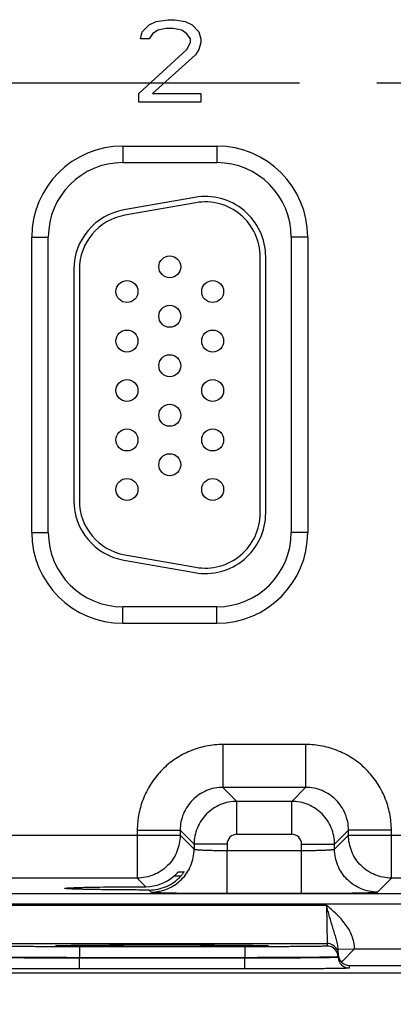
# Model space of a CAD drawing. Header units: inches. Extents: x 0 to 34, y 0 to 22.
# Tile 47 of 139: x 10.2 to 10.9, y 14.3 to 16.1. Entities that reach past the tile are written whole.
import ezdxf

# ---------------------------------------------------------------- set-up
doc = ezdxf.new("R2010")
doc.units = ezdxf.units.IN
doc.header["$LTSCALE"] = 1.87
doc.header["$MEASUREMENT"] = 0
doc.linetypes.add('CENTER', pattern=[0.6, 0.375, -0.075, 0.075, -0.075])
doc.layers.get('0').update_dxf_attribs({"linetype": 'CONTINUOUS'})
for name, color, linetype in [('02___PRT_ALL_AXES', 7, 'CONTINUOUS'), ('03___PRT_ALL_CURVES', 7, 'CONTINUOUS'), ('DIMENSIONS', 7, 'CONTINUOUS')]:
    doc.layers.add(name, color=color, linetype=linetype)
doc.styles.get("Standard").update_dxf_attribs({"font": 'txt', "width": 0.8})
doc.dimstyles.new('DIMSTYLE_1', dxfattribs={"dimtxt": 0.125, "dimasz": 0.18, "dimexe": 0.125, "dimexo": 0.0625, "dimgap": 0.03125, "dimtad": 0, "dimtih": 1, "dimtoh": 1, "dimdsep": 46, "dimtxsty": 'STANDARD', "dimblk": '_FILLED', "dimblk1": '_FILLED', "dimblk2": '_FILLED', "dimcen": 0.09, "dimazin": 2, "dimtp": 0.001, "dimtm": 0.001, "dimtfac": 1, "dimtofl": 0, "dimtmove": 0, "dimatfit": 3, "dimldrblk": '_FILLED', "dimfxl": 1, "dimtolj": 1, "dimarcsym": 0})

# ---------------------------------------------------------------- blocks, each defined once
blk = doc.blocks.new('*D24')
at = {"layer": 'DIMENSIONS', "color": 2, "linetype": 'CONTINUOUS'}
blk.add_line((16.8158, 14.3692), (16.8158, 13.6442), dxfattribs=at)
at = {"layer": 'DIMENSIONS', "color": 2, "linetype": 'CONTINUOUS', "insert": (16.7533, 13.5817), "char_height": 0.125, "width": 1.425, "attachment_point": 3, "rotation": 90, "line_spacing_factor": 0.9}
blk.add_mtext('272.8{\\ftxt.shx;\\W1.000000;\\H0.125000; }[10.740]', dxfattribs=at)
blk = doc.blocks.new('_FILLED')
at = {"color": 0, "linetype": 'BYBLOCK'}
blk.add_solid([(0, 0), (-1, 0.1736), (-1, -0.1736)], dxfattribs=at)

msp = doc.modelspace()

# ---------------------------------------------------------------- linework, layer by layer
at = {"color": 7, "linetype": 'CONTINUOUS'}
for p, q in [((10.4034, 15.8362), (10.4034, 15.8062)), ((10.4034, 15.8362), (10.5744, 15.8362)), ((10.5744, 15.8362), (10.5744, 15.8062)), ((10.4034, 15.8062), (10.5744, 15.8062)), ((10.5343, 15.743), (10.4053, 15.7203)), ((10.5361, 15.7332), (10.4071, 15.7104)), ((10.2379, 15.1337), (10.2379, 15.6707)), ((10.2379, 15.6707), (10.2679, 15.6707)), ((10.2679, 15.1337), (10.2679, 15.6707)), ((10.7099, 15.6707), (10.7099, 15.1337)), ((10.7399, 15.6707), (10.7099, 15.6707)), ((10.7399, 15.6707), (10.7399, 15.1337)), ((10.6534, 15.1687), (10.6534, 15.6347)), ((10.6634, 15.1687), (10.6634, 15.6347)), ((10.3144, 15.6119), (10.3144, 15.1914)), ((10.3244, 15.6119), (10.3244, 15.1914)), ((10.2379, 15.1337), (10.2679, 15.1337)), ((10.7399, 15.1337), (10.7099, 15.1337)), ((10.4053, 15.0831), (10.5343, 15.0604)), ((10.4071, 15.093), (10.5361, 15.0702)), ((10.4034, 14.9681), (10.4034, 14.9981)), ((10.5744, 14.9981), (10.4034, 14.9981)), ((10.5744, 14.9681), (10.5744, 14.9981)), ((10.5744, 14.9681), (10.4034, 14.9681)), ((10.736, 14.7478), (10.5857, 14.7478)), ((10.5857, 14.7478), (10.5857, 14.6698)), ((10.736, 14.7478), (10.736, 14.6698)), ((10.5857, 14.6698), (10.6111, 14.6444)), ((10.736, 14.6698), (10.5857, 14.6698)), ((10.736, 14.6698), (10.7107, 14.6444)), ((10.7107, 14.6444), (10.6111, 14.6444)), ((10.6111, 14.5844), (10.6111, 14.6444)), ((10.7107, 14.5844), (10.7107, 14.6444)), ((9.884, 14.5828), (10.5077, 14.5828)), ((10.4298, 14.5918), (10.5077, 14.5918)), ((10.4298, 14.5918), (10.4298, 14.5048)), ((10.5077, 14.5918), (10.5331, 14.5665)), ((10.5077, 14.5918), (10.5077, 14.5828)), ((10.5077, 14.5828), (10.5331, 14.5574)), ((10.7107, 14.5844), (10.6111, 14.5844)), ((10.814, 14.5918), (10.7887, 14.5665)), ((10.7887, 14.5574), (10.814, 14.5828)), ((10.892, 14.5918), (10.814, 14.5918)), ((10.814, 14.5828), (10.814, 14.5918)), ((10.814, 14.5828), (11.4377, 14.5828)), ((10.892, 14.5048), (10.892, 14.5918)), ((10.5931, 14.5665), (10.5331, 14.5665)), ((10.5331, 14.5665), (10.5331, 14.5574)), ((10.5931, 14.5665), (10.5931, 14.5551)), ((10.7287, 14.5665), (10.7887, 14.5665)), ((10.7287, 14.5551), (10.7287, 14.5665)), ((10.7887, 14.5574), (10.7887, 14.5665)), ((10.5931, 14.5551), (10.7287, 14.5551)), ((10.5931, 14.4771), (10.5931, 14.5551)), ((10.7287, 14.4771), (10.7287, 14.5551)), ((10.5074, 14.5082), (10.4963, 14.5082)), ((10.5045, 14.516), (10.5148, 14.516)), ((10.5087, 14.5082), (10.5074, 14.5082)), ((10.5148, 14.516), (10.5147, 14.5159)), ((10.4298, 14.5048), (9.962, 14.5048)), ((10.4454, 14.4892), (10.4298, 14.5048)), ((10.8666, 14.4794), (10.892, 14.5048)), ((11.3598, 14.5048), (10.892, 14.5048)), ((9.1134, 14.477), (16.5115, 14.477)), ((10.2977, 14.4862), (10.2977, 14.4862)), ((10.4515, 14.4831), (10.4551, 14.4794)), ((10.5931, 14.4771), (10.7287, 14.4771)), ((9.1134, 14.458), (16.5115, 14.458)), ((10.1761, 14.4558), (10.7737, 14.4558)), ((10.7737, 14.4558), (10.7752, 14.3858)), ((10.1745, 14.3858), (10.7752, 14.3858)), ((10.2811, 14.3817), (10.284, 14.382)), ((10.2841, 14.3814), (10.2811, 14.3817)), ((10.284, 14.382), (10.2951, 14.3823)), ((10.2843, 14.382), (10.285, 14.382)), ((10.285, 14.382), (10.2859, 14.382)), ((10.2859, 14.382), (10.2869, 14.3821)), ((10.2869, 14.3821), (10.2887, 14.3821)), ((10.2887, 14.3821), (10.2909, 14.3822)), ((10.2909, 14.3822), (10.2935, 14.3823)), ((10.2935, 14.3823), (10.2964, 14.3823)), ((10.2964, 14.3823), (10.2997, 14.3824)), ((10.2997, 14.3824), (10.3034, 14.3825)), ((10.3034, 14.3825), (10.3075, 14.3825)), ((10.3075, 14.3825), (10.3121, 14.3826)), ((10.3121, 14.3826), (10.3172, 14.3827)), ((10.3172, 14.3827), (10.3228, 14.3827)), ((10.3228, 14.3827), (10.3291, 14.3828)), ((10.3291, 14.3828), (10.336, 14.3829)), ((10.336, 14.3829), (10.344, 14.3829)), ((10.344, 14.3829), (10.353, 14.383)), ((10.353, 14.383), (10.363, 14.3831)), ((10.363, 14.3831), (10.374, 14.3831)), ((10.374, 14.3831), (10.3859, 14.3832)), ((10.3859, 14.3832), (10.3987, 14.3832)), ((10.3987, 14.3832), (10.4078, 14.3833)), ((10.4078, 14.3833), (10.4174, 14.3833)), ((10.4174, 14.3833), (10.4274, 14.3833)), ((10.4274, 14.3833), (10.438, 14.3833)), ((10.438, 14.3833), (10.4491, 14.3834)), ((10.4491, 14.3834), (10.4606, 14.3834)), ((10.4606, 14.3834), (10.4721, 14.3834)), ((10.4721, 14.3834), (10.483, 14.3834)), ((10.483, 14.3834), (10.4935, 14.3834)), ((10.4935, 14.3834), (10.5082, 14.3833)), ((10.5082, 14.3833), (10.522, 14.3833)), ((10.522, 14.3833), (10.5351, 14.3833)), ((10.5351, 14.3833), (10.5476, 14.3832)), ((10.5476, 14.3832), (10.5594, 14.3832)), ((10.5594, 14.3832), (10.5704, 14.3832)), ((10.5704, 14.3832), (10.5807, 14.3831)), ((10.5807, 14.3831), (10.5903, 14.383)), ((10.5903, 14.383), (10.5991, 14.383)), ((10.5991, 14.383), (10.6073, 14.3829)), ((10.6073, 14.3829), (10.6148, 14.3829)), ((10.6148, 14.3829), (10.6216, 14.3828)), ((10.6216, 14.3828), (10.6278, 14.3827)), ((10.6278, 14.3827), (10.6335, 14.3827)), ((10.6335, 14.3827), (10.6386, 14.3826)), ((10.6386, 14.3826), (10.6431, 14.3825)), ((10.6431, 14.3825), (10.6472, 14.3825)), ((10.6472, 14.3825), (10.6508, 14.3824)), ((10.6508, 14.3824), (10.654, 14.3823)), ((10.654, 14.3823), (10.6568, 14.3823)), ((10.6546, 14.3823), (10.6657, 14.382)), ((10.6568, 14.3823), (10.6592, 14.3822)), ((10.6592, 14.3822), (10.6612, 14.3821)), ((10.6612, 14.3821), (10.6629, 14.3821)), ((10.6629, 14.3821), (10.6639, 14.382)), ((10.6639, 14.382), (10.6647, 14.382)), ((10.6657, 14.382), (10.6686, 14.3817)), ((10.6686, 14.3817), (10.6657, 14.3814)), ((10.7752, 14.3858), (10.7752, 14.3811)), ((10.6253, 14.3798), (10.3245, 14.3798)), ((10.3245, 14.3798), (10.3245, 14.36)), ((10.6253, 14.3798), (10.6253, 14.36)), ((10.7951, 14.3756), (10.825, 14.3761)), ((10.7952, 14.3658), (10.7951, 14.3756)), ((10.7952, 14.3658), (10.7952, 14.3608)), ((10.8013, 14.352), (10.8251, 14.3761)), ((10.8251, 14.3761), (11.0547, 14.3761)), ((10.6253, 14.36), (10.3245, 14.36)), ((10.3245, 14.36), (10.3245, 14.3593)), ((10.6253, 14.3593), (10.3245, 14.3593)), ((10.3245, 14.3395), (10.3245, 14.3593)), ((10.6253, 14.36), (10.6253, 14.3593)), ((10.6253, 14.3395), (10.6253, 14.3593)), ((10.7952, 14.3615), (10.7946, 14.3614)), ((10.7952, 14.3615), (10.7952, 14.3608)), ((10.8152, 14.3461), (11.0645, 14.3461)), ((10.8152, 14.3461), (10.8152, 14.3411)), ((16.7158, 14.3317), (7.2924, 14.3317)), ((10.6253, 14.3395), (10.3245, 14.3395))]:
    msp.add_line(p, q, dxfattribs=at)
for points in [[(10.2834, 14.3819), (10.2834, 14.3819), (10.2835, 14.3819), (10.2836, 14.3819), (10.2838, 14.3819), (10.284, 14.382), (10.2843, 14.382)], [(10.6647, 14.382), (10.6654, 14.382), (10.6656, 14.382), (10.6659, 14.3819), (10.6661, 14.3819), (10.6662, 14.3819), (10.6663, 14.3819), (10.6664, 14.3819)]]:
    msp.add_lwpolyline(points, dxfattribs=at)
for centre in [(10.4889, 15.6167), (10.4109, 15.5717), (10.5669, 15.5717), (10.4889, 15.5267), (10.4109, 15.4817), (10.5669, 15.4817), (10.4889, 15.4367), (10.4109, 15.3917), (10.5669, 15.3917), (10.4889, 15.3467), (10.4109, 15.3017), (10.5669, 15.3017), (10.4889, 15.2567), (10.4109, 15.2117), (10.5669, 15.2117)]:
    msp.add_circle(centre, 0.02, dxfattribs=at)
for centre, radius, start, end in [((10.4034, 15.6707), 0.1655, 90, 180), ((10.5744, 15.6707), 0.1655, 0, 90), ((10.4034, 15.6707), 0.1355, 90, 180), ((10.5744, 15.6707), 0.1355, 0, 90), ((10.5534, 15.6347), 0.11, 0, 100), ((10.5534, 15.6347), 0.1, 0, 100), ((10.4244, 15.6119), 0.11, 100, 180), ((10.4244, 15.6119), 0.1, 100, 180), ((10.4244, 15.1914), 0.11, 180, 260), ((10.4244, 15.1914), 0.1, 180, 260), ((10.5534, 15.1687), 0.11, 260, 360), ((10.5534, 15.1687), 0.1, 260, 360), ((10.4034, 15.1337), 0.1655, 180, 270), ((10.4034, 15.1337), 0.1355, 180, 270), ((10.5744, 15.1337), 0.1655, 270, 360), ((10.5744, 15.1337), 0.1355, 270, 360), ((10.6111, 14.5665), 0.018, 89.9965, 180.0035), ((10.7107, 14.5665), 0.018, 359.9965, 90.0035), ((10.4451, 14.5678), 0.0786, 270.1947, 310.6943), ((10.7752, 14.3658), 0.02, 26.4264, 90.0002), ((10.7752, 14.3611), 0.02, 18.8014, 90.0006), ((10.7752, 14.3611), 0.02, 9.9053, 18.7958), ((10.7752, 14.3611), 0.02, 1.0079, 9.8925), ((10.8149, 14.3662), 0.0197, 181.0528, 226.2213), ((10.8152, 14.3611), 0.02, 181.0011, 270.0011), ((10.8155, 14.3663), 0.0202, 225.4138, 269.3211)]:
    msp.add_arc(centre, radius, start, end, dxfattribs=at)
for points, knots in [([(10.5857, 14.7478), (10.5755, 14.7478), (10.5551, 14.7458), (10.5257, 14.7369), (10.4985, 14.7224), (10.4747, 14.7028), (10.4552, 14.679), (10.4407, 14.6519), (10.4318, 14.6225), (10.4298, 14.602), (10.4298, 14.5918)], [0, 0, 0, 0, 0.125, 0.25, 0.375, 0.5, 0.625, 0.75, 0.875, 1, 1, 1, 1]), ([(10.892, 14.5918), (10.892, 14.602), (10.89, 14.6225), (10.8811, 14.6519), (10.8666, 14.679), (10.8471, 14.7028), (10.8233, 14.7224), (10.7961, 14.7369), (10.7667, 14.7458), (10.7462, 14.7478), (10.736, 14.7478)], [0, 0, 0, 0, 0.125, 0.25, 0.375, 0.5, 0.625, 0.75, 0.875, 1, 1, 1, 1]), ([(10.5857, 14.6698), (10.5806, 14.6698), (10.5704, 14.6688), (10.5509, 14.6629), (10.5291, 14.6484), (10.5147, 14.6267), (10.5088, 14.6071), (10.5077, 14.5969), (10.5077, 14.5918)], [0, 0, 0, 0, 0.125293, 0.250594, 0.5, 0.749406, 0.874707, 1, 1, 1, 1]), ([(10.814, 14.5918), (10.814, 14.5969), (10.813, 14.6071), (10.8071, 14.6267), (10.7927, 14.6484), (10.7709, 14.6629), (10.7514, 14.6688), (10.7411, 14.6698), (10.736, 14.6698)], [0, 0, 0, 0, 0.125293, 0.250594, 0.5, 0.749406, 0.874707, 1, 1, 1, 1]), ([(10.6111, 14.6444), (10.606, 14.6444), (10.5958, 14.6434), (10.5762, 14.6375), (10.5545, 14.623), (10.5401, 14.6013), (10.5341, 14.5818), (10.5331, 14.5715), (10.5331, 14.5665)], [0, 0, 0, 0, 0.125297, 0.250597, 0.5, 0.749403, 0.874703, 1, 1, 1, 1]), ([(10.7887, 14.5665), (10.7887, 14.5715), (10.7877, 14.5818), (10.7817, 14.6013), (10.7673, 14.623), (10.7456, 14.6375), (10.726, 14.6434), (10.7158, 14.6444), (10.7107, 14.6444)], [0, 0, 0, 0, 0.125297, 0.250597, 0.5, 0.749403, 0.874703, 1, 1, 1, 1]), ([(10.5077, 14.5828), (10.5077, 14.5777), (10.5067, 14.5675), (10.5008, 14.5479), (10.4863, 14.5262), (10.4646, 14.5117), (10.4451, 14.5058), (10.4349, 14.5048), (10.4298, 14.5048)], [0, 0, 0, 0, 0.125294, 0.250593, 0.5, 0.749407, 0.874706, 1, 1, 1, 1]), ([(10.892, 14.5048), (10.8869, 14.5048), (10.8767, 14.5058), (10.8571, 14.5117), (10.8354, 14.5262), (10.821, 14.5479), (10.8151, 14.5675), (10.814, 14.5777), (10.814, 14.5828)], [0, 0, 0, 0, 0.125294, 0.250593, 0.5, 0.749407, 0.874706, 1, 1, 1, 1]), ([(10.4551, 14.4794), (10.4602, 14.4794), (10.4705, 14.4805), (10.49, 14.4864), (10.5117, 14.5008), (10.5262, 14.5225), (10.5321, 14.5421), (10.5331, 14.5523), (10.5331, 14.5574)], [0, 0, 0, 0, 0.125294, 0.250593, 0.5, 0.749407, 0.874706, 1, 1, 1, 1]), ([(10.5331, 14.5574), (10.5331, 14.5574), (10.5333, 14.5573), (10.5337, 14.5571), (10.5346, 14.5569), (10.5361, 14.5567), (10.5382, 14.5565), (10.5407, 14.5563), (10.5437, 14.5561), (10.5472, 14.5559), (10.5527, 14.5557), (10.5605, 14.5554), (10.5707, 14.5552), (10.5817, 14.5551), (10.5892, 14.5551), (10.5931, 14.5551)], [0, 0, 0, 0, 0.0028, 0.007571, 0.023737, 0.048902, 0.082927, 0.125529, 0.176328, 0.234856, 0.300573, 0.451056, 0.622157, 0.807459, 1, 1, 1, 1]), ([(10.7287, 14.5551), (10.7325, 14.5551), (10.7401, 14.5551), (10.7511, 14.5552), (10.7613, 14.5554), (10.769, 14.5557), (10.7745, 14.5559), (10.7781, 14.5561), (10.7811, 14.5563), (10.7836, 14.5565), (10.7857, 14.5567), (10.7872, 14.5569), (10.7881, 14.5571), (10.7885, 14.5573), (10.7886, 14.5574), (10.7887, 14.5574)], [0, 0, 0, 0, 0.192541, 0.377843, 0.548944, 0.699427, 0.765144, 0.823672, 0.874471, 0.917073, 0.951098, 0.976263, 0.992429, 0.9972, 1, 1, 1, 1]), ([(10.8666, 14.4794), (10.8616, 14.4794), (10.8513, 14.4805), (10.8318, 14.4864), (10.8101, 14.5008), (10.7956, 14.5225), (10.7897, 14.5421), (10.7887, 14.5523), (10.7887, 14.5574)], [0, 0, 0, 0, 0.125294, 0.250593, 0.5, 0.749407, 0.874706, 1, 1, 1, 1]), ([(10.4515, 14.4831), (10.4568, 14.4831), (10.4676, 14.4842), (10.4831, 14.4892), (10.4972, 14.4972), (10.5052, 14.5044), (10.5088, 14.5084)], [0, 0, 0, 0, 0.250118, 0.501126, 0.751236, 1, 1, 1, 1]), ([(10.4963, 14.5082), (10.4973, 14.5091), (10.4987, 14.5103), (10.5005, 14.512), (10.5017, 14.5132), (10.5026, 14.5141), (10.5032, 14.5148), (10.5036, 14.5152), (10.5039, 14.5155), (10.5042, 14.5158), (10.5043, 14.5159), (10.5044, 14.516), (10.5045, 14.516)], [0, 0, 0, 0, 0.341704, 0.502901, 0.652638, 0.785543, 0.84351, 0.894379, 0.936882, 0.969607, 0.991085, 1, 1, 1, 1]), ([(10.5147, 14.5159), (10.5145, 14.5155), (10.5139, 14.5146), (10.5126, 14.5128), (10.5109, 14.5107), (10.5096, 14.5092), (10.5088, 14.5084)], [0, 0, 0, 0, 0.13178, 0.36795, 0.667173, 1, 1, 1, 1]), ([(10.2977, 14.4862), (10.2977, 14.4863), (10.2981, 14.4864), (10.2986, 14.4865), (10.2995, 14.4866), (10.3007, 14.4867), (10.3022, 14.4869), (10.3041, 14.487), (10.3063, 14.4871), (10.3099, 14.4873), (10.3152, 14.4875), (10.3224, 14.4878), (10.3307, 14.488), (10.3402, 14.4882), (10.3507, 14.4884), (10.3665, 14.4886), (10.3882, 14.4889), (10.416, 14.4891), (10.4354, 14.4892), (10.4454, 14.4892)], [0, 0, 0, 0, 0.001709, 0.005556, 0.011638, 0.019956, 0.0305, 0.043254, 0.0582, 0.075322, 0.116004, 0.164976, 0.221806, 0.28605, 0.357276, 0.434971, 0.607197, 0.797449, 1, 1, 1, 1]), ([(10.4515, 14.4831), (10.4411, 14.4831), (10.421, 14.4832), (10.3921, 14.4834), (10.3694, 14.4837), (10.3529, 14.4839), (10.3419, 14.4841), (10.332, 14.4843), (10.3233, 14.4846), (10.3157, 14.4848), (10.3102, 14.485), (10.3065, 14.4852), (10.3042, 14.4853), (10.3023, 14.4855), (10.3007, 14.4856), (10.2994, 14.4857), (10.2985, 14.4859), (10.298, 14.486), (10.2977, 14.4861), (10.2977, 14.4862)], [0, 0, 0, 0, 0.201704, 0.391975, 0.564695, 0.642735, 0.714311, 0.77887, 0.835947, 0.885085, 0.925824, 0.942927, 0.957818, 0.970479, 0.980894, 0.989046, 0.994923, 0.998531, 1, 1, 1, 1]), ([(10.4551, 14.4794), (10.4552, 14.4794), (10.4555, 14.4793), (10.4561, 14.4792), (10.4571, 14.4791), (10.4583, 14.479), (10.4599, 14.4789), (10.4626, 14.4787), (10.4667, 14.4785), (10.4726, 14.4783), (10.4796, 14.4781), (10.4876, 14.4779), (10.4967, 14.4778), (10.5067, 14.4776), (10.5215, 14.4774), (10.5415, 14.4772), (10.5668, 14.4771), (10.5842, 14.4771), (10.5931, 14.4771)], [0, 0, 0, 0, 0.002193, 0.006647, 0.013412, 0.022485, 0.033853, 0.04749, 0.081447, 0.124043, 0.174882, 0.233486, 0.299305, 0.371722, 0.450054, 0.621468, 0.80711, 1, 1, 1, 1]), ([(10.7287, 14.4771), (10.7376, 14.4771), (10.755, 14.4771), (10.7803, 14.4772), (10.8003, 14.4774), (10.8151, 14.4776), (10.8251, 14.4778), (10.8342, 14.4779), (10.8422, 14.4781), (10.8492, 14.4783), (10.8551, 14.4785), (10.8592, 14.4787), (10.8619, 14.4789), (10.8635, 14.479), (10.8647, 14.4791), (10.8657, 14.4792), (10.8663, 14.4793), (10.8666, 14.4794), (10.8666, 14.4794)], [0, 0, 0, 0, 0.19289, 0.378532, 0.549946, 0.628278, 0.700695, 0.766514, 0.825118, 0.875957, 0.918553, 0.95251, 0.966147, 0.977515, 0.986588, 0.993353, 0.997807, 1, 1, 1, 1]), ([(10.8251, 14.3761), (10.8249, 14.3843), (10.8214, 14.4005), (10.8089, 14.4218), (10.7922, 14.4398), (10.7798, 14.4505), (10.7737, 14.4558)], [0, 0, 0, 0, 0.249327, 0.499215, 0.749509, 1, 1, 1, 1]), ([(10.7951, 14.3756), (10.795, 14.3789), (10.7941, 14.3855), (10.7916, 14.3951), (10.7887, 14.4046), (10.7845, 14.4176), (10.7795, 14.4347), (10.7756, 14.4487), (10.7737, 14.4558)], [0, 0, 0, 0, 0.120105, 0.238271, 0.357058, 0.478575, 0.733309, 1, 1, 1, 1]), ([(10.6657, 14.3814), (10.6628, 14.3812), (10.6551, 14.381), (10.641, 14.3808), (10.6218, 14.3806), (10.5982, 14.3804), (10.5708, 14.3802), (10.5293, 14.38), (10.4749, 14.38), (10.4205, 14.38), (10.379, 14.3802), (10.3516, 14.3804), (10.328, 14.3806), (10.3088, 14.3808), (10.2947, 14.381), (10.287, 14.3812), (10.2841, 14.3814)], [0, 0, 0, 0, 0.022906, 0.06031, 0.11107, 0.173648, 0.246144, 0.326353, 0.500006, 0.673658, 0.753866, 0.82636, 0.888937, 0.939695, 0.977096, 1, 1, 1, 1]), ([(10.2951, 14.3823), (10.3048, 14.3825), (10.3285, 14.3828), (10.3695, 14.3831), (10.4197, 14.3833), (10.4748, 14.3834), (10.5298, 14.3833), (10.58, 14.3831), (10.6211, 14.3828), (10.6449, 14.3825), (10.6546, 14.3823)], [0, 0, 0, 0, 0.080733, 0.198179, 0.34206, 0.499782, 0.657534, 0.801504, 0.91909, 1, 1, 1, 1]), ([(10.3245, 14.3798), (10.3148, 14.3798), (10.2956, 14.3799), (10.2721, 14.3799), (10.254, 14.38), (10.2415, 14.3801), (10.2297, 14.3801), (10.2188, 14.3802), (10.209, 14.3803), (10.2002, 14.3804), (10.1927, 14.3805), (10.1872, 14.3806), (10.1834, 14.3807), (10.1811, 14.3808), (10.1792, 14.3808), (10.1775, 14.3809), (10.1763, 14.3809), (10.1755, 14.381), (10.175, 14.381), (10.1747, 14.3811), (10.1746, 14.3811), (10.1745, 14.3811), (10.1745, 14.3811)], [0, 0, 0, 0, 0.195055, 0.382618, 0.471318, 0.555479, 0.63429, 0.706994, 0.772888, 0.831338, 0.881783, 0.923737, 0.941401, 0.956797, 0.96989, 0.980648, 0.989047, 0.995068, 0.997183, 0.998702, 0.99963, 1, 1, 1, 1]), ([(10.7752, 14.3811), (10.7752, 14.3811), (10.7751, 14.3811), (10.775, 14.3811), (10.7748, 14.381), (10.7743, 14.381), (10.7735, 14.3809), (10.7722, 14.3809), (10.7706, 14.3808), (10.7687, 14.3808), (10.7664, 14.3807), (10.7626, 14.3806), (10.7571, 14.3805), (10.7496, 14.3804), (10.7408, 14.3803), (10.731, 14.3802), (10.7201, 14.3801), (10.7083, 14.3801), (10.6957, 14.38), (10.6777, 14.3799), (10.6541, 14.3799), (10.635, 14.3798), (10.6253, 14.3798)], [0, 0, 0, 0, 0.00037, 0.001298, 0.002817, 0.004932, 0.010953, 0.019352, 0.03011, 0.043203, 0.058599, 0.076263, 0.118217, 0.168662, 0.227112, 0.293006, 0.36571, 0.444521, 0.528682, 0.617382, 0.804945, 1, 1, 1, 1]), ([(10.3245, 14.3593), (10.3135, 14.3593), (10.2918, 14.3592), (10.2651, 14.3593), (10.2446, 14.3593), (10.2304, 14.3594), (10.217, 14.3595), (10.2047, 14.3596), (10.1935, 14.3597), (10.1836, 14.3598), (10.1751, 14.3599), (10.1688, 14.3601), (10.1646, 14.3602), (10.162, 14.3603), (10.1598, 14.3603), (10.1579, 14.3604), (10.1565, 14.3605), (10.1556, 14.3606), (10.155, 14.3606), (10.1548, 14.3607), (10.1546, 14.3607), (10.1545, 14.3608), (10.1545, 14.3608)], [0, 0, 0, 0, 0.195043, 0.382595, 0.47129, 0.555447, 0.634254, 0.706953, 0.772843, 0.831289, 0.88173, 0.923681, 0.941343, 0.956739, 0.969832, 0.98059, 0.988991, 0.995016, 0.997136, 0.998661, 0.9996, 1, 1, 1, 1]), ([(10.3245, 14.36), (10.304, 14.3601), (10.2741, 14.3602), (10.2358, 14.3604), (10.211, 14.3605), (10.1901, 14.3607), (10.1755, 14.3609), (10.1662, 14.3611), (10.1613, 14.3612), (10.1578, 14.3613), (10.1559, 14.3613), (10.1552, 14.3614)], [0, 0, 0, 0, 0.3638, 0.530056, 0.678138, 0.802967, 0.900264, 0.937507, 0.966697, 0.987587, 1, 1, 1, 1]), ([(10.7946, 14.3614), (10.7939, 14.3613), (10.792, 14.3613), (10.7885, 14.3612), (10.7836, 14.3611), (10.7743, 14.3609), (10.7597, 14.3607), (10.7388, 14.3605), (10.714, 14.3604), (10.6757, 14.3602), (10.6458, 14.3601), (10.6253, 14.36)], [0, 0, 0, 0, 0.012413, 0.033303, 0.062493, 0.099736, 0.197033, 0.321862, 0.469944, 0.6362, 1, 1, 1, 1]), ([(10.7952, 14.3608), (10.7952, 14.3608), (10.7952, 14.3607), (10.795, 14.3607), (10.7947, 14.3606), (10.7942, 14.3606), (10.7933, 14.3605), (10.7918, 14.3604), (10.79, 14.3603), (10.7878, 14.3603), (10.7852, 14.3602), (10.7809, 14.3601), (10.7747, 14.3599), (10.7661, 14.3598), (10.7562, 14.3597), (10.7451, 14.3596), (10.7328, 14.3595), (10.7194, 14.3594), (10.7051, 14.3593), (10.6847, 14.3593), (10.658, 14.3592), (10.6363, 14.3593), (10.6253, 14.3593)], [0, 0, 0, 0, 0.0004, 0.001339, 0.002864, 0.004984, 0.011009, 0.01941, 0.030168, 0.043261, 0.058657, 0.076319, 0.11827, 0.168711, 0.227157, 0.293047, 0.365746, 0.444553, 0.52871, 0.617405, 0.804957, 1, 1, 1, 1]), ([(10.3245, 14.3395), (10.3122, 14.3395), (10.2879, 14.3395), (10.2581, 14.3396), (10.2352, 14.3397), (10.2193, 14.3397), (10.2044, 14.3398), (10.1906, 14.3399), (10.1781, 14.3401), (10.1671, 14.3402), (10.1588, 14.3403), (10.1529, 14.3404), (10.1491, 14.3405), (10.1458, 14.3406), (10.1429, 14.3406), (10.1404, 14.3407), (10.1383, 14.3408), (10.1369, 14.3409), (10.136, 14.3409), (10.1355, 14.341), (10.1351, 14.341), (10.1348, 14.341), (10.1346, 14.3411), (10.1345, 14.3411), (10.1345, 14.3411)], [0, 0, 0, 0, 0.195055, 0.382618, 0.471317, 0.555479, 0.63429, 0.706993, 0.772888, 0.831338, 0.881783, 0.903849, 0.923737, 0.941401, 0.956797, 0.96989, 0.980648, 0.989047, 0.992355, 0.995068, 0.997183, 0.998702, 0.99963, 1, 1, 1, 1]), ([(10.8152, 14.3411), (10.8152, 14.3411), (10.8151, 14.3411), (10.815, 14.341), (10.8147, 14.341), (10.8143, 14.341), (10.8138, 14.3409), (10.8129, 14.3409), (10.8114, 14.3408), (10.8094, 14.3407), (10.8069, 14.3406), (10.804, 14.3406), (10.8006, 14.3405), (10.7969, 14.3404), (10.791, 14.3403), (10.7827, 14.3402), (10.7716, 14.3401), (10.7592, 14.3399), (10.7454, 14.3398), (10.7305, 14.3397), (10.7145, 14.3397), (10.6917, 14.3396), (10.6619, 14.3395), (10.6376, 14.3395), (10.6253, 14.3395)], [0, 0, 0, 0, 0.00037, 0.001298, 0.002817, 0.004932, 0.007645, 0.010953, 0.019352, 0.03011, 0.043203, 0.058599, 0.076263, 0.096151, 0.118217, 0.168662, 0.227112, 0.293007, 0.36571, 0.444521, 0.528683, 0.617383, 0.804945, 1, 1, 1, 1])]:
    msp.add_open_spline(points, degree=3, knots=knots, dxfattribs=at)
msp.add_open_spline([(10.7931, 14.3747), (10.7944, 14.3721), (10.7952, 14.3692), (10.7952, 14.3663)], degree=3, dxfattribs=at)
at = {"layer": '02___PRT_ALL_AXES', "color": 7, "linetype": 'CENTER'}
msp.add_line((10.0239, 15.9516), (11.562, 15.9516), dxfattribs=at)
at = {"layer": '03___PRT_ALL_CURVES', "color": 40, "linetype": 'CONTINUOUS'}
for p, q in [((10.4639, 16.063), (10.4858, 16.0662)), ((10.4858, 16.0662), (10.4983, 16.0662)), ((10.4983, 16.0662), (10.517, 16.063)), ((10.4389, 16.0438), (10.4514, 16.0566)), ((10.4514, 16.0566), (10.4639, 16.063)), ((10.467, 16.047), (10.4576, 16.0406)), ((10.4826, 16.0502), (10.467, 16.047)), ((10.4951, 16.0502), (10.4826, 16.0502)), ((10.5108, 16.047), (10.4951, 16.0502)), ((10.5201, 16.0406), (10.5108, 16.047)), ((10.517, 16.063), (10.5295, 16.0566)), ((10.5295, 16.0566), (10.542, 16.0438)), ((10.4358, 16.0311), (10.4389, 16.0438)), ((10.4514, 16.0311), (10.4358, 16.0311)), ((10.4576, 16.0406), (10.4514, 16.0311)), ((10.5264, 16.0311), (10.5201, 16.0406)), ((10.5264, 16.0247), (10.5264, 16.0311)), ((10.542, 16.0438), (10.5451, 16.0311)), ((10.5451, 16.0311), (10.5451, 16.0247)), ((10.4326, 15.9321), (10.5201, 16.0119)), ((10.5201, 16.0119), (10.5264, 16.0247)), ((10.542, 16.0119), (10.5358, 16.0023)), ((10.5451, 16.0247), (10.542, 16.0119)), ((10.5358, 16.0023), (10.4576, 15.9321)), ((10.4326, 15.9162), (10.4326, 15.9321)), ((10.4576, 15.9321), (10.5451, 15.9321)), ((10.5451, 15.9321), (10.5451, 15.9162)), ((10.5451, 15.9162), (10.4326, 15.9162))]:
    msp.add_line(p, q, dxfattribs=at)

# ---------------------------------------------------------------- dimensions: what is measured, and where the dimension line sits
at = {"layer": 'DIMENSIONS', "color": 2, "linetype": 'CONTINUOUS'}
dim = msp.add_ordinate_dim(feature_location=(16.8158, 14.3692), offset=(0, -0.725), dtype=1, origin=(6.0757, 14.4326), dimstyle='DIMSTYLE_1', dxfattribs=at)
dim.commit()
dim.dimension.update_dxf_attribs({"geometry": '*D24', "text_midpoint": (16.8158, 12.8692)})

doc.saveas('drawing.dxf')
